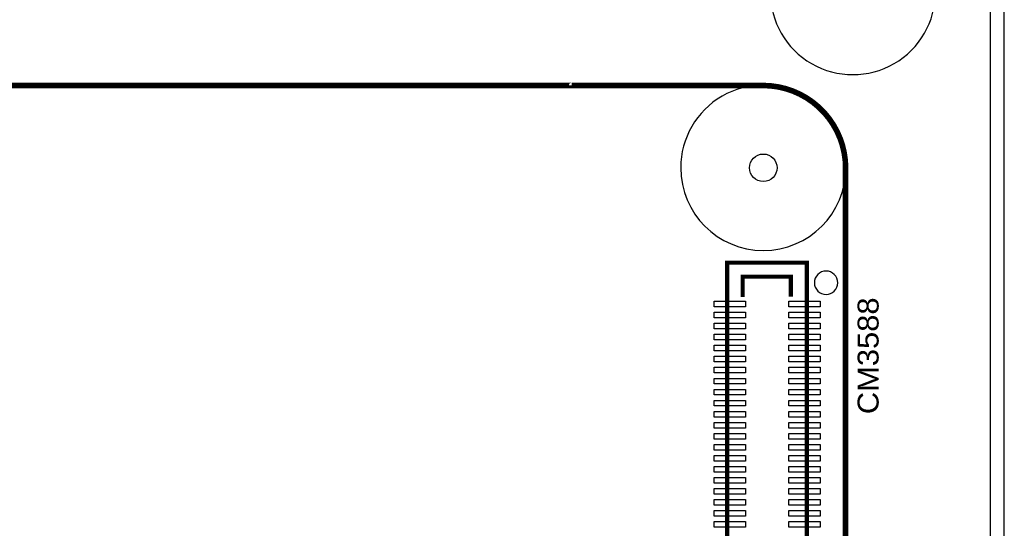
# Model space of a CAD drawing. Extents: x 0 to 160, y 0 to 118.
# Tile 11 of 13: x 124 to 160, y 68 to 86. Entities that reach past the tile are written whole.
import ezdxf

# ---------------------------------------------------------------- set-up
doc = ezdxf.new("R2010")
doc.units = 0
for name, color, linetype in [('BG_OUTLINE', 254, 'CONTINUOUS'), ('BG_SILKSCREEN_TOP', 9, 'CONTINUOUS'), ('PG_SILKSCREEN_TOP', 9, 'CONTINUOUS'), ('PIN_BOTTOM', 1, 'CONTINUOUS'), ('PIN_TOP', 110, 'CONTINUOUS'), ('RKI_ALL', 40, 'CONTINUOUS'), ('RKO_ALL', 23, 'CONTINUOUS')]:
    doc.layers.add(name, color=color, linetype=linetype)

msp = doc.modelspace()

# ---------------------------------------------------------------- linework, layer by layer
at = {"layer": 'BG_OUTLINE'}
msp.add_lwpolyline([(3.999992, 0), (155.999688, 0, 0.414214), (159.99968, 3.999992), (159.99968, 111.999776, 0.414214), (155.999688, 115.999768), (151.13, 115.999768), (150.416768, 116.713), (141.224, 116.713), (140.510768, 115.999768), (50.165, 115.999768), (49.735232, 115.57), (43.228768, 115.57), (42.799, 115.999768), (15.748, 115.999768), (15.415768, 116.332), (13.921232, 116.332), (13.589, 115.999768), (3.999992, 115.999768, 0.414214), (0, 111.999776), (0, 3.999992, 0.414214)], format="xyb", close=True, dxfattribs=at)
at = {"layer": 'BG_SILKSCREEN_TOP', "const_width": 0.2032}
msp.add_lwpolyline([(144.290923, 83.60664), (151.237823, 83.60664, -0.414214), (154.237055, 80.607408), (154.237055, 21.603462, -0.414214), (151.238077, 18.604484), (102.234873, 18.604484, -0.414214), (99.236403, 21.602954), (99.236403, 80.60563, -0.414214), (102.236397, 83.605624), (144.289907, 83.605624, 0.414214), (144.290923, 83.60664)], format="xyb", dxfattribs=at)
at = {"layer": 'PG_SILKSCREEN_TOP', "const_width": 0.150012}
for points in [[(152.826161, 77.167943), (152.826161, 54.577945), (149.936175, 54.577945), (149.936175, 77.177951), (152.826161, 77.177951), (152.826161, 77.167943)], [(152.246178, 75.937948), (152.246178, 76.667944), (150.496168, 76.667944), (150.496168, 75.927941)]]:
    msp.add_lwpolyline(points, dxfattribs=at)
at = {"layer": 'PG_SILKSCREEN_TOP'}
msp.add_lwpolyline([(153.950467, 76.447955, 1), (153.101867, 76.447944, 1)], format="xyb", close=True, dxfattribs=at)
at = {"layer": 'PIN_BOTTOM'}
msp.add_circle((151.247983, 80.6196), 0.499999, dxfattribs=at)
at = {"layer": 'PIN_TOP'}
for points in [[(150.602671, 75.779554), (150.602671, 75.576354), (149.459671, 75.576354), (149.459671, 75.779554)], [(152.169647, 75.576354), (152.169647, 75.779554), (153.312647, 75.779554), (153.312647, 75.576354)], [(150.602671, 75.379555), (150.602671, 75.176355), (149.459671, 75.176355), (149.459671, 75.379555)], [(152.169647, 75.176355), (152.169647, 75.379555), (153.312647, 75.379555), (153.312647, 75.176355)], [(150.602671, 74.979555), (150.602671, 74.776355), (149.459671, 74.776355), (149.459671, 74.979555)], [(152.169647, 74.776355), (152.169647, 74.979555), (153.312647, 74.979555), (153.312647, 74.776355)], [(150.602671, 74.579556), (150.602671, 74.376356), (149.459671, 74.376356), (149.459671, 74.579556)], [(152.169647, 74.376356), (152.169647, 74.579556), (153.312647, 74.579556), (153.312647, 74.376356)], [(150.602671, 74.179557), (150.602671, 73.976357), (149.459671, 73.976357), (149.459671, 74.179557)], [(152.169647, 73.976357), (152.169647, 74.179557), (153.312647, 74.179557), (153.312647, 73.976357)], [(150.602671, 73.779558), (150.602671, 73.576358), (149.459671, 73.576358), (149.459671, 73.779558)], [(152.169647, 73.576358), (152.169647, 73.779558), (153.312647, 73.779558), (153.312647, 73.576358)], [(150.602671, 73.379559), (150.602671, 73.176359), (149.459671, 73.176359), (149.459671, 73.379559)], [(152.169647, 73.176359), (152.169647, 73.379559), (153.312647, 73.379559), (153.312647, 73.176359)], [(150.602671, 72.979559), (150.602671, 72.776359), (149.459671, 72.776359), (149.459671, 72.979559)], [(152.169647, 72.776359), (152.169647, 72.979559), (153.312647, 72.979559), (153.312647, 72.776359)], [(150.602671, 72.57956), (150.602671, 72.37636), (149.459671, 72.37636), (149.459671, 72.57956)], [(152.169647, 72.37636), (152.169647, 72.57956), (153.312647, 72.57956), (153.312647, 72.37636)], [(150.602671, 72.179536), (150.602671, 71.976336), (149.459671, 71.976336), (149.459671, 72.179536)], [(152.169647, 71.976336), (152.169647, 72.179536), (153.312647, 72.179536), (153.312647, 71.976336)], [(150.602671, 71.779536), (150.602671, 71.576336), (149.459671, 71.576336), (149.459671, 71.779536)], [(152.169647, 71.576336), (152.169647, 71.779536), (153.312647, 71.779536), (153.312647, 71.576336)], [(150.602671, 71.379537), (150.602671, 71.176337), (149.459671, 71.176337), (149.459671, 71.379537)], [(152.169647, 71.176337), (152.169647, 71.379537), (153.312647, 71.379537), (153.312647, 71.176337)], [(150.602671, 70.979538), (150.602671, 70.776338), (149.459671, 70.776338), (149.459671, 70.979538)], [(152.169647, 70.776338), (152.169647, 70.979538), (153.312647, 70.979538), (153.312647, 70.776338)], [(150.602671, 70.579539), (150.602671, 70.376339), (149.459671, 70.376339), (149.459671, 70.579539)], [(152.169647, 70.376339), (152.169647, 70.579539), (153.312647, 70.579539), (153.312647, 70.376339)], [(150.602671, 70.17954), (150.602671, 69.97634), (149.459671, 69.97634), (149.459671, 70.17954)], [(152.169647, 69.97634), (152.169647, 70.17954), (153.312647, 70.17954), (153.312647, 69.97634)], [(150.602671, 69.77954), (150.602671, 69.57634), (149.459671, 69.57634), (149.459671, 69.77954)], [(152.169647, 69.57634), (152.169647, 69.77954), (153.312647, 69.77954), (153.312647, 69.57634)], [(150.602671, 69.379541), (150.602671, 69.176341), (149.459671, 69.176341), (149.459671, 69.379541)], [(152.169647, 69.176341), (152.169647, 69.379541), (153.312647, 69.379541), (153.312647, 69.176341)], [(150.602671, 68.979542), (150.602671, 68.776342), (149.459671, 68.776342), (149.459671, 68.979542)], [(152.169647, 68.776342), (152.169647, 68.979542), (153.312647, 68.979542), (153.312647, 68.776342)], [(150.602671, 68.579543), (150.602671, 68.376343), (149.459671, 68.376343), (149.459671, 68.579543)], [(152.169647, 68.376343), (152.169647, 68.579543), (153.312647, 68.579543), (153.312647, 68.376343)], [(150.602671, 68.179544), (150.602671, 67.976344), (149.459671, 67.976344), (149.459671, 68.179544)], [(152.169647, 67.976344), (152.169647, 68.179544), (153.312647, 68.179544), (153.312647, 67.976344)], [(150.602671, 67.779544), (150.602671, 67.576344), (149.459671, 67.576344), (149.459671, 67.779544)], [(152.169647, 67.576344), (152.169647, 67.779544), (153.312647, 67.779544), (153.312647, 67.576344)]]:
    msp.add_lwpolyline(points, close=True, dxfattribs=at)
msp.add_circle((151.247983, 80.6196), 0.499999, dxfattribs=at)
at = {"layer": 'RKI_ALL'}
msp.add_lwpolyline([(155.999688, 0.508), (3.999992, 0.508, -0.414214), (0.508, 3.999992), (0.508, 111.999776, -0.414214), (3.999992, 115.491768), (13.799414, 115.491768), (14.131646, 115.824), (15.205354, 115.824), (15.537586, 115.491768), (42.588586, 115.491768), (43.018354, 115.062), (49.945646, 115.062), (50.375414, 115.491768), (140.721182, 115.491768), (141.434414, 116.205), (150.206354, 116.205), (150.919586, 115.491768), (155.999688, 115.491768, -0.414214), (159.49168, 111.999776), (159.49168, 3.999992, -0.414214)], format="xyb", close=True, dxfattribs=at)
at = {"layer": 'RKO_ALL'}
for points in [[(157.49971, 86.999826, 1), (151.499686, 86.99984, 1)], [(157.49971, 86.999826, 1), (151.499686, 86.99984, 1)], [(157.49971, 86.999826, 1), (151.499686, 86.99984, 1)], [(154.248002, 80.6196, 1), (148.247978, 80.619614, 1)], [(154.248002, 80.6196, 1), (148.247978, 80.619614, 1)], [(154.248002, 80.6196, 1), (148.247978, 80.619614, 1)]]:
    msp.add_lwpolyline(points, format="xyb", close=True, dxfattribs=at)

# ---------------------------------------------------------------- texts
at = {"layer": 'PG_SILKSCREEN_TOP', "width": 1.1}
msp.add_text('CM3588', height=0.762, rotation=90, dxfattribs=at).set_placement((155.434284, 71.6788))

doc.saveas('drawing.dxf')
